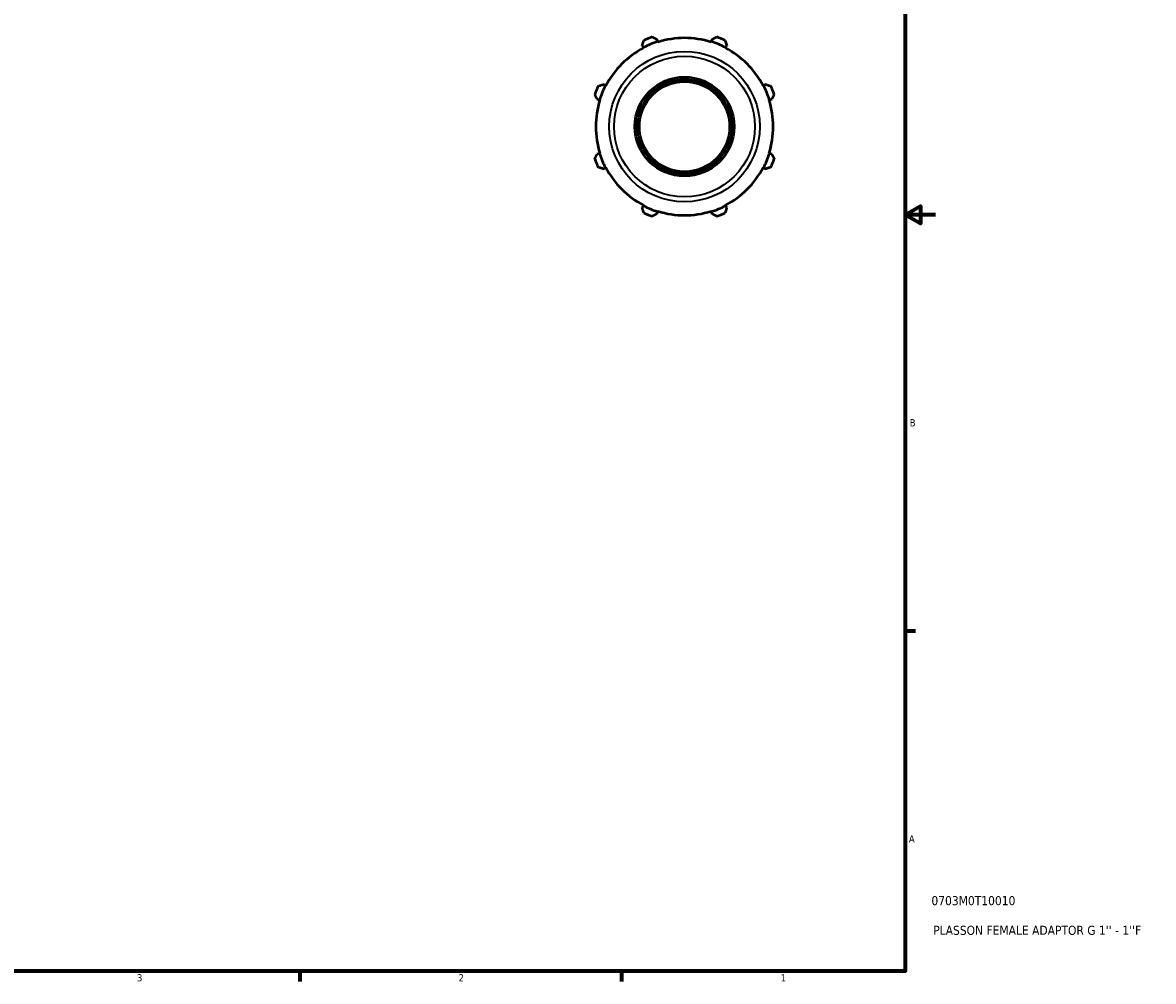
# Model space of a CAD drawing. Header units: inches. Extents: x -1.8 to 36.8, y -1.2 to 25.6.
# Tile 4 of 5: x 21.8 to 36.8, y 0.9 to 13.5. Entities that reach past the tile are written whole.
import ezdxf

# ---------------------------------------------------------------- set-up
doc = ezdxf.new("R2010")
doc.units = ezdxf.units.IN
doc.header["$MEASUREMENT"] = 0
for name, color, linetype, lineweight in [('Border (ANSI)', 7, 'Continuous', 70), ('Title (ANSI)', 7, 'Continuous', 50), ('Visible (ANSI)', 7, 'Continuous', 50), ('Visible Narrow (ANSI)', 7, 'Continuous', 35)]:
    doc.layers.add(name, color=color, linetype=linetype, lineweight=lineweight)
doc.styles.add('Note Text (ANSI)', font='tahoma.ttf')
doc.styles.add('Text Style29', font='tahoma.ttf')

# ---------------------------------------------------------------- blocks, each defined once
blk = doc.blocks.new('Borders Default Border')
at = {"layer": 'Border (ANSI)'}
for p, q in [((33.5, 5.5), (33.634, 5.5)), ((25.5, 1), (25.5, 0.866)), ((29.75, 1), (29.75, 0.866))]:
    blk.add_line(p, q, dxfattribs=at)
at = {"layer": 'Border (ANSI)', "flags": 128}
for points in [[(0.5, 1), (0.5, 21), (33.5, 21), (33.5, 1), (0.5, 1)], [(33.9, 11), (33.5, 11), (33.7, 11.115), (33.7, 10.885), (33.5, 11)]]:
    blk.add_lwpolyline(points, dxfattribs=at)
at = {"layer": 'Border (ANSI)', "color": 5, "true_color": 0x0000ff, "char_height": 0.0945, "attachment_point": 7, "style": 'Note Text (ANSI)'}
for s, insert in [('B', (33.558, 8.203)), ('A', (33.547, 2.703)), ('3', (23.346, 0.864)), ('2', (27.596, 0.866)), ('1', (31.854, 0.866))]:
    blk.add_mtext(s, dxfattribs=dict(at, insert=insert))
blk = doc.blocks.new('Title Blocks ANSI - Large')
at = {"layer": 'Title (ANSI)', "color": 5, "true_color": 0x0000ff, "style": 'Text Style29'}
for tag, p in [('PART_NUMBER_001', (0.345, 0.873)), ('DESCRIPTION_001', (0.369, 0.481))]:
    blk.add_attdef(tag, p, '', height=0.12, dxfattribs=at)

msp = doc.modelspace()

# ---------------------------------------------------------------- linework, layer by layer
at = {"layer": 'Visible (ANSI)'}
for p, q in [((30.2274, 13.2878), (30.2178, 13.3182)), ((30.9453, 13.3182), (30.9357, 13.2878)), ((30.023, 13.2375), (30.0377, 13.2092)), ((30.0377, 13.2092), (30.0405, 13.2039)), ((30.2292, 13.2821), (30.2274, 13.2878)), ((30.9357, 13.2878), (30.9339, 13.2821)), ((31.1226, 13.2039), (31.1254, 13.2092)), ((31.1254, 13.2092), (31.1401, 13.2375)), ((29.5369, 12.7084), (29.5086, 12.7231)), ((29.5421, 12.7056), (29.5369, 12.7084)), ((31.6262, 12.7084), (31.6209, 12.7056)), ((31.6545, 12.7231), (31.6262, 12.7084)), ((29.4279, 12.5283), (29.4583, 12.5187)), ((29.4583, 12.5187), (29.464, 12.5169)), ((31.6991, 12.5169), (31.7048, 12.5187)), ((31.7048, 12.5187), (31.7351, 12.5283)), ((29.4583, 11.8104), (29.4279, 11.8008)), ((29.464, 11.8122), (29.4583, 11.8104)), ((31.7048, 11.8104), (31.6991, 11.8122)), ((31.7351, 11.8008), (31.7048, 11.8104)), ((29.5086, 11.606), (29.5369, 11.6207)), ((29.5369, 11.6207), (29.5421, 11.6235)), ((31.6209, 11.6235), (31.6262, 11.6207)), ((31.6262, 11.6207), (31.6545, 11.606)), ((30.0377, 11.1199), (30.023, 11.0916)), ((30.0405, 11.1251), (30.0377, 11.1199)), ((31.1254, 11.1199), (31.1226, 11.1251)), ((31.1401, 11.0916), (31.1254, 11.1199)), ((30.2178, 11.0109), (30.2274, 11.0413)), ((30.2274, 11.0413), (30.2292, 11.047)), ((30.9339, 11.047), (30.9357, 11.0413)), ((30.9357, 11.0413), (30.9453, 11.0109))]:
    msp.add_line(p, q, dxfattribs=at)
for radius in [0.6555, 0.6227, 0.5963]:
    msp.add_circle((30.5815, 12.1645), radius, dxfattribs=at)
for radius, start, end in [(1.26, 109.79198, 115.20802), (1.1718, 72.5, 107.5), (1.26, 64.79198, 70.20802), (1.1718, 117.5, 152.5), (1.1778, 107.5, 117.5), (1.1778, 62.5, 72.5), (1.1718, 27.5, 62.5), (1.1778, 152.5, 162.5), (1.1778, 17.5, 27.5), (1.26, 154.79198, 160.20802), (1.26, 19.79198, 25.20802), (1.1718, 162.5, 197.5), (1.1718, 342.5, 17.5), (1.1778, 197.5, 207.5), (1.1778, 332.5, 342.5), (1.26, 199.79198, 205.20802), (1.26, 334.79198, 340.20802), (1.1718, 207.5, 242.5), (1.1718, 297.5, 332.5), (1.1778, 242.5, 252.5), (1.1778, 287.5, 297.5), (1.26, 244.79198, 250.20802), (1.1718, 252.5, 287.5), (1.26, 289.79198, 295.20802)]:
    msp.add_arc((30.5815, 12.1645), radius, start, end, dxfattribs=at)
for points, weights in [([(30.023, 13.2375), (30.0337, 13.2703), (30.0449, 13.3045)], [1.00055261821, 1.00068479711, 1]), ([(30.1549, 13.3501), (30.187, 13.3338), (30.2178, 13.3182)], [1, 1.00068479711, 1.00055261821]), ([(30.9453, 13.3182), (30.9761, 13.3338), (31.0082, 13.3501)], [1.00055261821, 1.00068479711, 1]), ([(31.1182, 13.3045), (31.1293, 13.2703), (31.1401, 13.2375)], [1, 1.00068479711, 1.00055261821]), ([(29.4415, 12.7012), (29.4758, 12.7123), (29.5086, 12.7231)], [1, 1.00068479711, 1.00055261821]), ([(31.6545, 12.7231), (31.6873, 12.7123), (31.7215, 12.7012)], [1.00055261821, 1.00068479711, 1]), ([(29.4279, 12.5283), (29.4123, 12.5591), (29.396, 12.5912)], [1.00055261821, 1.00068479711, 1]), ([(31.7671, 12.5912), (31.7508, 12.5591), (31.7351, 12.5283)], [1, 1.00068479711, 1.00055261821]), ([(29.396, 11.7379), (29.4123, 11.77), (29.4279, 11.8008)], [1, 1.00068479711, 1.00055261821]), ([(31.7351, 11.8008), (31.7508, 11.77), (31.7671, 11.7379)], [1.00055261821, 1.00068479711, 1]), ([(29.5086, 11.606), (29.4758, 11.6167), (29.4415, 11.6279)], [1.00055261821, 1.00068479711, 1]), ([(31.7215, 11.6279), (31.6873, 11.6167), (31.6545, 11.606)], [1, 1.00068479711, 1.00055261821]), ([(30.0449, 11.0245), (30.0337, 11.0588), (30.023, 11.0916)], [1, 1.00068479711, 1.00055261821]), ([(31.1401, 11.0916), (31.1293, 11.0588), (31.1182, 11.0245)], [1.00055261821, 1.00068479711, 1]), ([(30.2178, 11.0109), (30.187, 10.9953), (30.1549, 10.979)], [1.00055261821, 1.00068479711, 1]), ([(31.0082, 10.979), (30.9761, 10.9953), (30.9453, 11.0109)], [1, 1.00068479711, 1.00055261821])]:
    msp.add_rational_spline(points, weights, degree=2, dxfattribs=at)
at = {"layer": 'Visible Narrow (ANSI)'}
for radius in [0.9943, 0.9302]:
    msp.add_circle((30.5815, 12.1645), radius, dxfattribs=at)

# ---------------------------------------------------------------- block references
msp.add_blockref('Borders Default Border', (0, 0))
msp.add_blockref('Title Blocks ANSI - Large', (33.5, 1)).add_auto_attribs({'PART_NUMBER_001': '0703M0T10010', 'DESCRIPTION_001': "PLASSON FEMALE ADAPTOR G 1'' - 1''F"})

doc.saveas('drawing.dxf')
